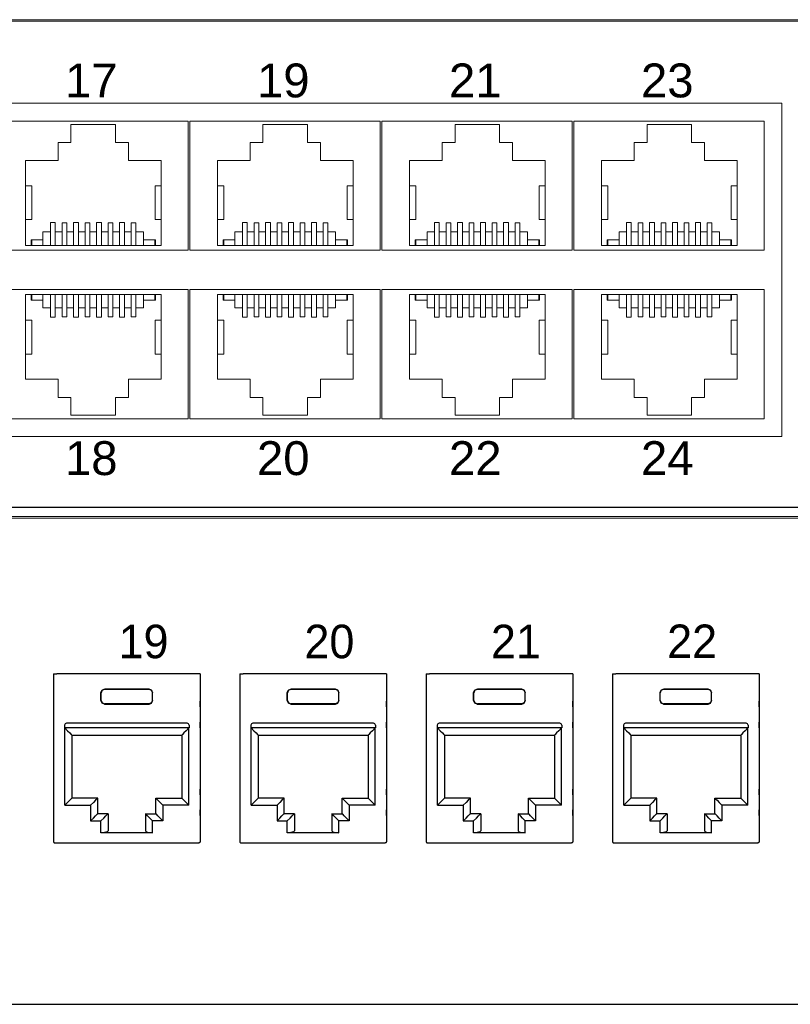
# Model space of a CAD drawing. Header units: millimetres. Extents: x 83969 to 163860, y -22594 to 4849.
# Tile 77 of 115: x 163456.06 to 163460.39, y -21360.63 to -21355.09. Entities that reach past the tile are written whole.
import ezdxf

# ---------------------------------------------------------------- set-up
doc = ezdxf.new("R2010")
doc.units = ezdxf.units.MM
doc.layers.get('0').update_dxf_attribs({"color": 251, "lineweight": 0})
doc.layers.add('! PT Opisy Legenda 2', color=7, linetype='Continuous')
doc.styles.add('_LANSTER_01', font='romans.shx')
doc.styles.add('Arial10', font='arial.ttf', dxfattribs={"height": 10})

# ---------------------------------------------------------------- blocks, each defined once
blk = doc.blocks.new('Switch 24xGE')
at = {"color": 144}
for points in [[(-306.45, 0), (0, 0), (0, 27.955), (-306.45, 27.955)], [(-85.1, 23.252), (-40, 23.252), (-40, 4.506), (-85.1, 4.506)]]:
    blk.add_lwpolyline(points, close=True, dxfattribs=at)
blk.add_lwpolyline([(-272.449, 27.876), (-34, 27.876), (-34, -0.079), (-272.449, -0.079)], close=True)
for points in [[(-73.4, 22.252), (-73.4, 14.981), (-84.1, 14.981), (-84.1, 22.252), (-73.4, 22.252)], [(-62.6, 22.252), (-62.6, 14.981), (-73.3, 14.981), (-73.3, 22.252), (-62.6, 22.252)], [(-51.8, 22.252), (-51.8, 14.981), (-62.5, 14.981), (-62.5, 22.252), (-51.8, 22.252)], [(-41, 22.252), (-41, 14.981), (-51.7, 14.981), (-51.7, 22.252), (-41, 22.252)], [(-82.546, 15.259), (-82.546, 20.026), (-80.71, 20.026), (-80.71, 21.054), (-79.986, 21.054), (-79.986, 22.053), (-77.484, 22.053), (-77.484, 21.054), (-76.76, 21.054), (-76.76, 20.026), (-74.923, 20.026), (-74.923, 15.259), (-82.546, 15.259), (-82.227, 15.259), (-82.227, 15.576), (-82.196, 15.576), (-82.196, 15.259), (-82.196, 15.576), (-81.561, 15.576), (-81.561, 15.259), (-81.561, 16.021), (-81.135, 16.021), (-81.135, 15.259), (-81.135, 16.54), (-80.868, 16.54), (-80.868, 15.259), (-80.868, 16.021), (-80.487, 16.021), (-80.487, 15.259), (-80.487, 16.52), (-80.221, 16.52), (-80.221, 15.259), (-80.221, 16.021), (-79.84, 16.021), (-79.84, 15.259), (-79.84, 16.54), (-79.573, 16.54), (-79.573, 15.259), (-79.573, 16.021), (-79.192, 16.021), (-79.192, 15.259), (-79.192, 16.52), (-78.925, 16.52), (-78.925, 15.259), (-78.925, 16.021), (-78.544, 16.021), (-78.544, 15.259), (-78.544, 16.54), (-78.278, 16.54), (-78.278, 15.259), (-78.278, 16.021), (-77.897, 16.021), (-77.897, 15.259), (-77.897, 16.52), (-77.63, 16.52), (-77.63, 15.259), (-77.63, 16.021), (-77.249, 16.021), (-77.249, 15.259), (-77.249, 16.54), (-76.982, 16.54), (-76.982, 15.259), (-76.982, 16.021), (-76.601, 16.021), (-76.601, 15.259), (-76.601, 16.52), (-76.335, 16.52), (-76.335, 15.259), (-76.335, 16.021), (-75.909, 16.021), (-75.909, 15.259), (-75.909, 15.576), (-75.274, 15.576), (-75.274, 15.259), (-75.274, 15.576), (-75.242, 15.576), (-75.242, 15.259)], [(-71.746, 15.259), (-71.746, 20.026), (-69.91, 20.026), (-69.91, 21.054), (-69.186, 21.054), (-69.186, 22.053), (-66.684, 22.053), (-66.684, 21.054), (-65.96, 21.054), (-65.96, 20.026), (-64.123, 20.026), (-64.123, 15.259), (-71.746, 15.259), (-71.427, 15.259), (-71.427, 15.576), (-71.396, 15.576), (-71.396, 15.259), (-71.396, 15.576), (-70.761, 15.576), (-70.761, 15.259), (-70.761, 16.021), (-70.335, 16.021), (-70.335, 15.259), (-70.335, 16.54), (-70.068, 16.54), (-70.068, 15.259), (-70.068, 16.021), (-69.687, 16.021), (-69.687, 15.259), (-69.687, 16.52), (-69.421, 16.52), (-69.421, 15.259), (-69.421, 16.021), (-69.04, 16.021), (-69.04, 15.259), (-69.04, 16.54), (-68.773, 16.54), (-68.773, 15.259), (-68.773, 16.021), (-68.392, 16.021), (-68.392, 15.259), (-68.392, 16.52), (-68.125, 16.52), (-68.125, 15.259), (-68.125, 16.021), (-67.744, 16.021), (-67.744, 15.259), (-67.744, 16.54), (-67.478, 16.54), (-67.478, 15.259), (-67.478, 16.021), (-67.097, 16.021), (-67.097, 15.259), (-67.097, 16.52), (-66.83, 16.52), (-66.83, 15.259), (-66.83, 16.021), (-66.449, 16.021), (-66.449, 15.259), (-66.449, 16.54), (-66.182, 16.54), (-66.182, 15.259), (-66.182, 16.021), (-65.801, 16.021), (-65.801, 15.259), (-65.801, 16.52), (-65.535, 16.52), (-65.535, 15.259), (-65.535, 16.021), (-65.109, 16.021), (-65.109, 15.259), (-65.109, 15.576), (-64.474, 15.576), (-64.474, 15.259), (-64.474, 15.576), (-64.442, 15.576), (-64.442, 15.259)], [(-60.946, 15.259), (-60.946, 20.026), (-59.11, 20.026), (-59.11, 21.054), (-58.386, 21.054), (-58.386, 22.053), (-55.884, 22.053), (-55.884, 21.054), (-55.16, 21.054), (-55.16, 20.026), (-53.323, 20.026), (-53.323, 15.259), (-60.946, 15.259), (-60.627, 15.259), (-60.627, 15.576), (-60.596, 15.576), (-60.596, 15.259), (-60.596, 15.576), (-59.961, 15.576), (-59.961, 15.259), (-59.961, 16.021), (-59.535, 16.021), (-59.535, 15.259), (-59.535, 16.54), (-59.268, 16.54), (-59.268, 15.259), (-59.268, 16.021), (-58.887, 16.021), (-58.887, 15.259), (-58.887, 16.52), (-58.621, 16.52), (-58.621, 15.259), (-58.621, 16.021), (-58.24, 16.021), (-58.24, 15.259), (-58.24, 16.54), (-57.973, 16.54), (-57.973, 15.259), (-57.973, 16.021), (-57.592, 16.021), (-57.592, 15.259), (-57.592, 16.52), (-57.325, 16.52), (-57.325, 15.259), (-57.325, 16.021), (-56.944, 16.021), (-56.944, 15.259), (-56.944, 16.54), (-56.678, 16.54), (-56.678, 15.259), (-56.678, 16.021), (-56.297, 16.021), (-56.297, 15.259), (-56.297, 16.52), (-56.03, 16.52), (-56.03, 15.259), (-56.03, 16.021), (-55.649, 16.021), (-55.649, 15.259), (-55.649, 16.54), (-55.382, 16.54), (-55.382, 15.259), (-55.382, 16.021), (-55.001, 16.021), (-55.001, 15.259), (-55.001, 16.52), (-54.735, 16.52), (-54.735, 15.259), (-54.735, 16.021), (-54.309, 16.021), (-54.309, 15.259), (-54.309, 15.576), (-53.674, 15.576), (-53.674, 15.259), (-53.674, 15.576), (-53.642, 15.576), (-53.642, 15.259)], [(-50.146, 15.259), (-50.146, 20.026), (-48.31, 20.026), (-48.31, 21.054), (-47.586, 21.054), (-47.586, 22.053), (-45.084, 22.053), (-45.084, 21.054), (-44.36, 21.054), (-44.36, 20.026), (-42.523, 20.026), (-42.523, 15.259), (-50.146, 15.259), (-49.827, 15.259), (-49.827, 15.576), (-49.796, 15.576), (-49.796, 15.259), (-49.796, 15.576), (-49.161, 15.576), (-49.161, 15.259), (-49.161, 16.021), (-48.735, 16.021), (-48.735, 15.259), (-48.735, 16.54), (-48.468, 16.54), (-48.468, 15.259), (-48.468, 16.021), (-48.087, 16.021), (-48.087, 15.259), (-48.087, 16.52), (-47.821, 16.52), (-47.821, 15.259), (-47.821, 16.021), (-47.44, 16.021), (-47.44, 15.259), (-47.44, 16.54), (-47.173, 16.54), (-47.173, 15.259), (-47.173, 16.021), (-46.792, 16.021), (-46.792, 15.259), (-46.792, 16.52), (-46.525, 16.52), (-46.525, 15.259), (-46.525, 16.021), (-46.144, 16.021), (-46.144, 15.259), (-46.144, 16.54), (-45.878, 16.54), (-45.878, 15.259), (-45.878, 16.021), (-45.497, 16.021), (-45.497, 15.259), (-45.497, 16.52), (-45.23, 16.52), (-45.23, 15.259), (-45.23, 16.021), (-44.849, 16.021), (-44.849, 15.259), (-44.849, 16.54), (-44.582, 16.54), (-44.582, 15.259), (-44.582, 16.021), (-44.201, 16.021), (-44.201, 15.259), (-44.201, 16.52), (-43.935, 16.52), (-43.935, 15.259), (-43.935, 16.021), (-43.509, 16.021), (-43.509, 15.259), (-43.509, 15.576), (-42.874, 15.576), (-42.874, 15.259), (-42.874, 15.576), (-42.842, 15.576), (-42.842, 15.259)], [(-82.546, 18.616), (-82.191, 18.616), (-82.191, 16.713), (-82.546, 16.713)], [(-74.923, 18.616), (-75.247, 18.616), (-75.247, 16.713), (-74.923, 16.713)], [(-71.746, 18.616), (-71.391, 18.616), (-71.391, 16.713), (-71.746, 16.713)], [(-64.123, 18.616), (-64.447, 18.616), (-64.447, 16.713), (-64.123, 16.713)], [(-60.946, 18.616), (-60.591, 18.616), (-60.591, 16.713), (-60.946, 16.713)], [(-53.323, 18.616), (-53.647, 18.616), (-53.647, 16.713), (-53.323, 16.713)], [(-50.146, 18.616), (-49.791, 18.616), (-49.791, 16.713), (-50.146, 16.713)], [(-42.523, 18.616), (-42.847, 18.616), (-42.847, 16.713), (-42.523, 16.713)], [(-73.4, 5.506), (-73.4, 12.777), (-84.1, 12.777), (-84.1, 5.506), (-73.4, 5.506)], [(-62.6, 5.506), (-62.6, 12.777), (-73.3, 12.777), (-73.3, 5.506), (-62.6, 5.506)], [(-51.8, 5.506), (-51.8, 12.777), (-62.5, 12.777), (-62.5, 5.506), (-51.8, 5.506)], [(-41, 5.506), (-41, 12.777), (-51.7, 12.777), (-51.7, 5.506), (-41, 5.506)], [(-82.546, 12.5), (-82.546, 7.733), (-80.71, 7.733), (-80.71, 6.704), (-79.986, 6.704), (-79.986, 5.705), (-77.484, 5.705), (-77.484, 6.704), (-76.76, 6.704), (-76.76, 7.733), (-74.923, 7.733), (-74.923, 12.5), (-82.546, 12.5), (-82.227, 12.5), (-82.227, 12.182), (-82.196, 12.182), (-82.196, 12.5), (-82.196, 12.182), (-81.561, 12.182), (-81.561, 12.5), (-81.561, 11.738), (-81.135, 11.738), (-81.135, 12.5), (-81.135, 11.219), (-80.868, 11.219), (-80.868, 12.5), (-80.868, 11.738), (-80.487, 11.738), (-80.487, 12.5), (-80.487, 11.239), (-80.221, 11.239), (-80.221, 12.5), (-80.221, 11.738), (-79.84, 11.738), (-79.84, 12.5), (-79.84, 11.218), (-79.573, 11.218), (-79.573, 12.5), (-79.573, 11.738), (-79.192, 11.738), (-79.192, 12.5), (-79.192, 11.239), (-78.925, 11.239), (-78.925, 12.5), (-78.925, 11.738), (-78.544, 11.738), (-78.544, 12.5), (-78.544, 11.218), (-78.278, 11.218), (-78.278, 12.5), (-78.278, 11.738), (-77.897, 11.738), (-77.897, 12.5), (-77.897, 11.239), (-77.63, 11.239), (-77.63, 12.5), (-77.63, 11.738), (-77.249, 11.738), (-77.249, 12.5), (-77.249, 11.218), (-76.982, 11.218), (-76.982, 12.5), (-76.982, 11.738), (-76.601, 11.738), (-76.601, 12.5), (-76.601, 11.239), (-76.335, 11.239), (-76.335, 12.5), (-76.335, 11.738), (-75.909, 11.738), (-75.909, 12.5), (-75.909, 12.182), (-75.274, 12.182), (-75.274, 12.5), (-75.274, 12.182), (-75.242, 12.182), (-75.242, 12.5)], [(-71.746, 12.5), (-71.746, 7.733), (-69.91, 7.733), (-69.91, 6.704), (-69.186, 6.704), (-69.186, 5.705), (-66.684, 5.705), (-66.684, 6.704), (-65.96, 6.704), (-65.96, 7.733), (-64.123, 7.733), (-64.123, 12.5), (-71.746, 12.5), (-71.427, 12.5), (-71.427, 12.182), (-71.396, 12.182), (-71.396, 12.5), (-71.396, 12.182), (-70.761, 12.182), (-70.761, 12.5), (-70.761, 11.738), (-70.335, 11.738), (-70.335, 12.5), (-70.335, 11.219), (-70.068, 11.219), (-70.068, 12.5), (-70.068, 11.738), (-69.687, 11.738), (-69.687, 12.5), (-69.687, 11.239), (-69.421, 11.239), (-69.421, 12.5), (-69.421, 11.738), (-69.04, 11.738), (-69.04, 12.5), (-69.04, 11.218), (-68.773, 11.218), (-68.773, 12.5), (-68.773, 11.738), (-68.392, 11.738), (-68.392, 12.5), (-68.392, 11.239), (-68.125, 11.239), (-68.125, 12.5), (-68.125, 11.738), (-67.744, 11.738), (-67.744, 12.5), (-67.744, 11.218), (-67.478, 11.218), (-67.478, 12.5), (-67.478, 11.738), (-67.097, 11.738), (-67.097, 12.5), (-67.097, 11.239), (-66.83, 11.239), (-66.83, 12.5), (-66.83, 11.738), (-66.449, 11.738), (-66.449, 12.5), (-66.449, 11.218), (-66.182, 11.218), (-66.182, 12.5), (-66.182, 11.738), (-65.801, 11.738), (-65.801, 12.5), (-65.801, 11.239), (-65.535, 11.239), (-65.535, 12.5), (-65.535, 11.738), (-65.109, 11.738), (-65.109, 12.5), (-65.109, 12.182), (-64.474, 12.182), (-64.474, 12.5), (-64.474, 12.182), (-64.442, 12.182), (-64.442, 12.5)], [(-60.946, 12.5), (-60.946, 7.733), (-59.11, 7.733), (-59.11, 6.704), (-58.386, 6.704), (-58.386, 5.705), (-55.884, 5.705), (-55.884, 6.704), (-55.16, 6.704), (-55.16, 7.733), (-53.323, 7.733), (-53.323, 12.5), (-60.946, 12.5), (-60.627, 12.5), (-60.627, 12.182), (-60.596, 12.182), (-60.596, 12.5), (-60.596, 12.182), (-59.961, 12.182), (-59.961, 12.5), (-59.961, 11.738), (-59.535, 11.738), (-59.535, 12.5), (-59.535, 11.219), (-59.268, 11.219), (-59.268, 12.5), (-59.268, 11.738), (-58.887, 11.738), (-58.887, 12.5), (-58.887, 11.239), (-58.621, 11.239), (-58.621, 12.5), (-58.621, 11.738), (-58.24, 11.738), (-58.24, 12.5), (-58.24, 11.218), (-57.973, 11.218), (-57.973, 12.5), (-57.973, 11.738), (-57.592, 11.738), (-57.592, 12.5), (-57.592, 11.239), (-57.325, 11.239), (-57.325, 12.5), (-57.325, 11.738), (-56.944, 11.738), (-56.944, 12.5), (-56.944, 11.218), (-56.678, 11.218), (-56.678, 12.5), (-56.678, 11.738), (-56.297, 11.738), (-56.297, 12.5), (-56.297, 11.239), (-56.03, 11.239), (-56.03, 12.5), (-56.03, 11.738), (-55.649, 11.738), (-55.649, 12.5), (-55.649, 11.218), (-55.382, 11.218), (-55.382, 12.5), (-55.382, 11.738), (-55.001, 11.738), (-55.001, 12.5), (-55.001, 11.239), (-54.735, 11.239), (-54.735, 12.5), (-54.735, 11.738), (-54.309, 11.738), (-54.309, 12.5), (-54.309, 12.182), (-53.674, 12.182), (-53.674, 12.5), (-53.674, 12.182), (-53.642, 12.182), (-53.642, 12.5)], [(-50.146, 12.5), (-50.146, 7.733), (-48.31, 7.733), (-48.31, 6.704), (-47.586, 6.704), (-47.586, 5.705), (-45.084, 5.705), (-45.084, 6.704), (-44.36, 6.704), (-44.36, 7.733), (-42.523, 7.733), (-42.523, 12.5), (-50.146, 12.5), (-49.827, 12.5), (-49.827, 12.182), (-49.796, 12.182), (-49.796, 12.5), (-49.796, 12.182), (-49.161, 12.182), (-49.161, 12.5), (-49.161, 11.738), (-48.735, 11.738), (-48.735, 12.5), (-48.735, 11.219), (-48.468, 11.219), (-48.468, 12.5), (-48.468, 11.738), (-48.087, 11.738), (-48.087, 12.5), (-48.087, 11.239), (-47.821, 11.239), (-47.821, 12.5), (-47.821, 11.738), (-47.44, 11.738), (-47.44, 12.5), (-47.44, 11.218), (-47.173, 11.218), (-47.173, 12.5), (-47.173, 11.738), (-46.792, 11.738), (-46.792, 12.5), (-46.792, 11.239), (-46.525, 11.239), (-46.525, 12.5), (-46.525, 11.738), (-46.144, 11.738), (-46.144, 12.5), (-46.144, 11.218), (-45.878, 11.218), (-45.878, 12.5), (-45.878, 11.738), (-45.497, 11.738), (-45.497, 12.5), (-45.497, 11.239), (-45.23, 11.239), (-45.23, 12.5), (-45.23, 11.738), (-44.849, 11.738), (-44.849, 12.5), (-44.849, 11.218), (-44.582, 11.218), (-44.582, 12.5), (-44.582, 11.738), (-44.201, 11.738), (-44.201, 12.5), (-44.201, 11.239), (-43.935, 11.239), (-43.935, 12.5), (-43.935, 11.738), (-43.509, 11.738), (-43.509, 12.5), (-43.509, 12.182), (-42.874, 12.182), (-42.874, 12.5), (-42.874, 12.182), (-42.842, 12.182), (-42.842, 12.5)], [(-82.546, 9.143), (-82.191, 9.143), (-82.191, 11.045), (-82.546, 11.045)], [(-74.923, 9.143), (-75.247, 9.143), (-75.247, 11.045), (-74.923, 11.045)], [(-71.746, 9.143), (-71.391, 9.143), (-71.391, 11.045), (-71.746, 11.045)], [(-64.123, 9.143), (-64.447, 9.143), (-64.447, 11.045), (-64.123, 11.045)], [(-60.946, 9.143), (-60.591, 9.143), (-60.591, 11.045), (-60.946, 11.045)], [(-53.323, 9.143), (-53.647, 9.143), (-53.647, 11.045), (-53.323, 11.045)], [(-50.146, 9.143), (-49.791, 9.143), (-49.791, 11.045), (-50.146, 11.045)], [(-42.523, 9.143), (-42.847, 9.143), (-42.847, 11.045), (-42.523, 11.045)]]:
    blk.add_lwpolyline(points, dxfattribs=at)
at = {"color": 144, "style": 'Arial10'}
for s, p in [('17', (-80.326, 23.585)), ('19', (-69.526, 23.585)), ('21', (-58.726, 23.585)), ('23', (-47.926, 23.585)), ('18', (-80.326, 2.337)), ('20', (-69.526, 2.337)), ('22', (-58.726, 2.337)), ('24', (-47.926, 2.337))]:
    blk.add_text(s, height=1.905, dxfattribs=at).set_placement(p)
blk = doc.blocks.new('Panel modularny_24_port_1U')
at = {"color": 0}
for p, q in [((48.895, 4.445), (0, 4.445)), ((0, 0), (48.895, 0))]:
    blk.add_line(p, q, dxfattribs=at)
at = {"color": 0, "linetype": 'Continuous'}
for p, q in [((36.1165, 2.9564), (36.1354, 2.9564)), ((36.1165, 2.9564), (36.1165, 1.4553)), ((36.1354, 2.9564), (36.1386, 2.9564)), ((36.1386, 2.9564), (36.1459, 2.9564)), ((37.3991, 2.9564), (36.1459, 2.9564)), ((37.4064, 2.9564), (37.3991, 2.9564)), ((37.4096, 2.9564), (37.4064, 2.9564)), ((37.4285, 2.9564), (37.4096, 2.9564)), ((37.4285, 2.9564), (37.4285, 1.4553)), ((37.7834, 2.9564), (37.8023, 2.9564)), ((37.7834, 2.9564), (37.7834, 1.4553)), ((37.8023, 2.9564), (37.8054, 2.9564)), ((37.8054, 2.9564), (37.8128, 2.9564)), ((39.066, 2.9564), (37.8128, 2.9564)), ((39.0733, 2.9564), (39.066, 2.9564)), ((39.0765, 2.9564), (39.0733, 2.9564)), ((39.0954, 2.9564), (39.0765, 2.9564)), ((39.0954, 2.9564), (39.0954, 1.4553)), ((39.4503, 2.9564), (39.4692, 2.9564)), ((39.4503, 2.9564), (39.4503, 1.4553)), ((39.4692, 2.9564), (39.4723, 2.9564)), ((39.4723, 2.9564), (39.4797, 2.9564)), ((40.7328, 2.9564), (39.4797, 2.9564)), ((40.7402, 2.9564), (40.7328, 2.9564)), ((40.7433, 2.9564), (40.7402, 2.9564)), ((40.7622, 2.9564), (40.7433, 2.9564)), ((40.7622, 2.9564), (40.7622, 1.4553)), ((41.1172, 2.9564), (41.1361, 2.9564)), ((41.1172, 2.9564), (41.1172, 1.4553)), ((41.1361, 2.9564), (41.1392, 2.9564)), ((41.1392, 2.9564), (41.1466, 2.9564)), ((42.3997, 2.9564), (41.1466, 2.9564)), ((42.4071, 2.9564), (42.3997, 2.9564)), ((42.4102, 2.9564), (42.4071, 2.9564)), ((42.4291, 2.9564), (42.4102, 2.9564)), ((42.4291, 2.9564), (42.4291, 1.4553)), ((36.5507, 2.8107), (36.573, 2.8199)), ((36.573, 2.8199), (36.972, 2.8199)), ((36.573, 2.8199), (36.5745, 2.8184)), ((36.972, 2.8199), (36.9706, 2.8184)), ((36.9943, 2.8107), (36.972, 2.8199)), ((38.2176, 2.8107), (38.2399, 2.8199)), ((38.2399, 2.8199), (38.6389, 2.8199)), ((38.2399, 2.8199), (38.2413, 2.8184)), ((38.6389, 2.8199), (38.6374, 2.8184)), ((38.6612, 2.8107), (38.6389, 2.8199)), ((39.8845, 2.8107), (39.9067, 2.8199)), ((39.9067, 2.8199), (40.3058, 2.8199)), ((39.9067, 2.8199), (39.9082, 2.8184)), ((40.3058, 2.8199), (40.3043, 2.8184)), ((40.328, 2.8107), (40.3058, 2.8199)), ((41.5513, 2.8107), (41.5736, 2.8199)), ((41.5736, 2.8199), (41.9726, 2.8199)), ((41.5736, 2.8199), (41.5751, 2.8184)), ((41.9726, 2.8199), (41.9712, 2.8184)), ((41.9949, 2.8107), (41.9726, 2.8199)), ((36.5415, 2.7884), (36.5507, 2.8107)), ((36.5415, 2.717), (36.5415, 2.7884)), ((36.543, 2.7869), (36.5415, 2.7884)), ((36.5522, 2.8092), (36.543, 2.7869)), ((36.543, 2.7184), (36.543, 2.7869)), ((36.5745, 2.8184), (36.5522, 2.8092)), ((36.9706, 2.8184), (36.5745, 2.8184)), ((36.9706, 2.8184), (36.9928, 2.8092)), ((36.9928, 2.8092), (37.0021, 2.7869)), ((37.0035, 2.7884), (36.9943, 2.8107)), ((37.0021, 2.7869), (37.0035, 2.7884)), ((37.0021, 2.7184), (37.0021, 2.7869)), ((37.0035, 2.717), (37.0035, 2.7884)), ((38.2084, 2.7884), (38.2176, 2.8107)), ((38.2084, 2.717), (38.2084, 2.7884)), ((38.2098, 2.7869), (38.2084, 2.7884)), ((38.2191, 2.8092), (38.2098, 2.7869)), ((38.2098, 2.7184), (38.2098, 2.7869)), ((38.2413, 2.8184), (38.2191, 2.8092)), ((38.6374, 2.8184), (38.2413, 2.8184)), ((38.6374, 2.8184), (38.6597, 2.8092)), ((38.6597, 2.8092), (38.6689, 2.7869)), ((38.6704, 2.7884), (38.6612, 2.8107)), ((38.6689, 2.7869), (38.6704, 2.7884)), ((38.6689, 2.7184), (38.6689, 2.7869)), ((38.6704, 2.717), (38.6704, 2.7884)), ((39.8752, 2.7884), (39.8845, 2.8107)), ((39.8752, 2.717), (39.8752, 2.7884)), ((39.8767, 2.7869), (39.8752, 2.7884)), ((39.8859, 2.8092), (39.8767, 2.7869)), ((39.8767, 2.7184), (39.8767, 2.7869)), ((39.9082, 2.8184), (39.8859, 2.8092)), ((40.3043, 2.8184), (39.9082, 2.8184)), ((40.3043, 2.8184), (40.3266, 2.8092)), ((40.3266, 2.8092), (40.3358, 2.7869)), ((40.3373, 2.7884), (40.328, 2.8107)), ((40.3358, 2.7869), (40.3373, 2.7884)), ((40.3358, 2.7184), (40.3358, 2.7869)), ((40.3373, 2.717), (40.3373, 2.7884)), ((41.5421, 2.7884), (41.5513, 2.8107)), ((41.5421, 2.717), (41.5421, 2.7884)), ((41.5436, 2.7869), (41.5421, 2.7884)), ((41.5528, 2.8092), (41.5436, 2.7869)), ((41.5436, 2.7184), (41.5436, 2.7869)), ((41.5751, 2.8184), (41.5528, 2.8092)), ((41.9712, 2.8184), (41.5751, 2.8184)), ((41.9712, 2.8184), (41.9935, 2.8092)), ((41.9935, 2.8092), (42.0027, 2.7869)), ((42.0041, 2.7884), (41.9949, 2.8107)), ((42.0027, 2.7869), (42.0041, 2.7884)), ((42.0027, 2.7184), (42.0027, 2.7869)), ((42.0041, 2.717), (42.0041, 2.7884)), ((36.1159, 2.6904), (36.1156, 2.662)), ((36.1156, 2.662), (36.1156, 2.5255)), ((36.1165, 2.7126), (36.1159, 2.6904)), ((36.543, 2.7184), (36.5415, 2.717)), ((36.5507, 2.6947), (36.5415, 2.717)), ((36.543, 2.7184), (36.5522, 2.6962)), ((36.573, 2.6855), (36.5507, 2.6947)), ((36.5522, 2.6962), (36.5745, 2.687)), ((36.5745, 2.687), (36.573, 2.6855)), ((36.573, 2.6855), (36.972, 2.6855)), ((36.9706, 2.687), (36.5745, 2.687)), ((36.9928, 2.6962), (36.9706, 2.687)), ((36.9706, 2.687), (36.972, 2.6855)), ((36.972, 2.6855), (36.9943, 2.6947)), ((37.0021, 2.7184), (36.9928, 2.6962)), ((36.9943, 2.6947), (37.0035, 2.717)), ((37.0021, 2.7184), (37.0035, 2.717)), ((37.4291, 2.6904), (37.4285, 2.7126)), ((37.4294, 2.662), (37.4291, 2.6904)), ((37.4294, 2.662), (37.4294, 2.5255)), ((37.7827, 2.6904), (37.7825, 2.662)), ((37.7825, 2.662), (37.7825, 2.5255)), ((37.7834, 2.7126), (37.7827, 2.6904)), ((38.2098, 2.7184), (38.2084, 2.717)), ((38.2176, 2.6947), (38.2084, 2.717)), ((38.2098, 2.7184), (38.2191, 2.6962)), ((38.2399, 2.6855), (38.2176, 2.6947)), ((38.2191, 2.6962), (38.2413, 2.687)), ((38.2413, 2.687), (38.2399, 2.6855)), ((38.2399, 2.6855), (38.6389, 2.6855)), ((38.6374, 2.687), (38.2413, 2.687)), ((38.6597, 2.6962), (38.6374, 2.687)), ((38.6374, 2.687), (38.6389, 2.6855)), ((38.6389, 2.6855), (38.6612, 2.6947)), ((38.6689, 2.7184), (38.6597, 2.6962)), ((38.6612, 2.6947), (38.6704, 2.717)), ((38.6689, 2.7184), (38.6704, 2.717)), ((39.096, 2.6904), (39.0954, 2.7126)), ((39.0963, 2.662), (39.096, 2.6904)), ((39.0963, 2.662), (39.0963, 2.5255)), ((39.4496, 2.6904), (39.4494, 2.662)), ((39.4494, 2.662), (39.4494, 2.5255)), ((39.4503, 2.7126), (39.4496, 2.6904)), ((39.8767, 2.7184), (39.8752, 2.717)), ((39.8845, 2.6947), (39.8752, 2.717)), ((39.8767, 2.7184), (39.8859, 2.6962)), ((39.9067, 2.6855), (39.8845, 2.6947)), ((39.8859, 2.6962), (39.9082, 2.687)), ((39.9082, 2.687), (39.9067, 2.6855)), ((39.9067, 2.6855), (40.3058, 2.6855)), ((40.3043, 2.687), (39.9082, 2.687)), ((40.3266, 2.6962), (40.3043, 2.687)), ((40.3043, 2.687), (40.3058, 2.6855)), ((40.3058, 2.6855), (40.328, 2.6947)), ((40.3358, 2.7184), (40.3266, 2.6962)), ((40.328, 2.6947), (40.3373, 2.717)), ((40.3358, 2.7184), (40.3373, 2.717)), ((40.7629, 2.6904), (40.7622, 2.7126)), ((40.7631, 2.662), (40.7629, 2.6904)), ((40.7631, 2.662), (40.7631, 2.5255)), ((41.1165, 2.6904), (41.1162, 2.662)), ((41.1162, 2.662), (41.1162, 2.5255)), ((41.1172, 2.7126), (41.1165, 2.6904)), ((41.5436, 2.7184), (41.5421, 2.717)), ((41.5513, 2.6947), (41.5421, 2.717)), ((41.5436, 2.7184), (41.5528, 2.6962)), ((41.5736, 2.6855), (41.5513, 2.6947)), ((41.5528, 2.6962), (41.5751, 2.687)), ((41.5751, 2.687), (41.5736, 2.6855)), ((41.5736, 2.6855), (41.9726, 2.6855)), ((41.9712, 2.687), (41.5751, 2.687)), ((41.9935, 2.6962), (41.9712, 2.687)), ((41.9712, 2.687), (41.9726, 2.6855)), ((41.9726, 2.6855), (41.9949, 2.6947)), ((42.0027, 2.7184), (41.9935, 2.6962)), ((41.9949, 2.6947), (42.0041, 2.717)), ((42.0027, 2.7184), (42.0041, 2.717)), ((42.4298, 2.6904), (42.4291, 2.7126)), ((42.43, 2.662), (42.4298, 2.6904)), ((42.43, 2.662), (42.43, 2.5255)), ((36.1156, 2.5255), (36.1159, 2.4971)), ((36.1159, 2.4971), (36.1165, 2.4749)), ((36.216, 2.4973), (36.216, 2.4721)), ((37.329, 2.4721), (36.216, 2.4721)), ((36.217, 2.4721), (36.2411, 2.4479)), ((36.217, 1.7811), (36.217, 2.4721)), ((37.3122, 2.5141), (36.2328, 2.5141)), ((37.328, 2.4721), (37.3039, 2.4479)), ((37.328, 1.7811), (37.328, 2.4721)), ((37.329, 2.4973), (37.329, 2.4721)), ((37.4285, 2.4749), (37.4291, 2.4971)), ((37.4291, 2.4971), (37.4294, 2.5255)), ((37.7825, 2.5255), (37.7827, 2.4971)), ((37.7827, 2.4971), (37.7834, 2.4749)), ((37.8829, 2.4973), (37.8829, 2.4721)), ((38.9959, 2.4721), (37.8829, 2.4721)), ((37.8839, 2.4721), (37.908, 2.4479)), ((37.8839, 1.7811), (37.8839, 2.4721)), ((38.9791, 2.5141), (37.8997, 2.5141)), ((38.9949, 2.4721), (38.9707, 2.4479)), ((38.9949, 1.7811), (38.9949, 2.4721)), ((38.9959, 2.4973), (38.9959, 2.4721)), ((39.0954, 2.4749), (39.096, 2.4971)), ((39.096, 2.4971), (39.0963, 2.5255)), ((39.4494, 2.5255), (39.4496, 2.4971)), ((39.4496, 2.4971), (39.4503, 2.4749)), ((39.5497, 2.4973), (39.5497, 2.4721)), ((40.6628, 2.4721), (39.5497, 2.4721)), ((39.5508, 2.4721), (39.5749, 2.4479)), ((39.5508, 1.7811), (39.5508, 2.4721)), ((40.646, 2.5141), (39.5665, 2.5141)), ((40.6617, 2.4721), (40.6376, 2.4479)), ((40.6617, 1.7811), (40.6617, 2.4721)), ((40.6628, 2.4973), (40.6628, 2.4721)), ((40.7622, 2.4749), (40.7629, 2.4971)), ((40.7629, 2.4971), (40.7631, 2.5255)), ((41.1162, 2.5255), (41.1165, 2.4971)), ((41.1165, 2.4971), (41.1172, 2.4749)), ((41.2166, 2.4973), (41.2166, 2.4721)), ((42.3297, 2.4721), (41.2166, 2.4721)), ((41.2177, 2.4721), (41.2418, 2.4479)), ((41.2177, 1.7811), (41.2177, 2.4721)), ((42.3129, 2.5141), (41.2334, 2.5141)), ((42.3286, 2.4721), (42.3045, 2.4479)), ((42.3286, 1.7811), (42.3286, 2.4721)), ((42.3297, 2.4973), (42.3297, 2.4721)), ((42.4291, 2.4749), (42.4298, 2.4971)), ((42.4298, 2.4971), (42.43, 2.5255)), ((36.2411, 2.4479), (36.2616, 2.4275)), ((36.2616, 2.4275), (36.2752, 2.4138)), ((36.2752, 2.4138), (36.28, 2.4091)), ((36.28, 2.4091), (36.28, 1.8441)), ((36.28, 2.4091), (37.265, 2.4091)), ((37.2698, 2.4138), (37.265, 2.4091)), ((37.265, 2.4091), (37.265, 1.8441)), ((37.2834, 2.4275), (37.2698, 2.4138)), ((37.3039, 2.4479), (37.2834, 2.4275)), ((37.908, 2.4479), (37.9285, 2.4275)), ((37.9285, 2.4275), (37.9421, 2.4138)), ((37.9421, 2.4138), (37.9469, 2.4091)), ((37.9469, 2.4091), (37.9469, 1.8441)), ((37.9469, 2.4091), (38.9319, 2.4091)), ((38.9367, 2.4138), (38.9319, 2.4091)), ((38.9319, 2.4091), (38.9319, 1.8441)), ((38.9503, 2.4275), (38.9367, 2.4138)), ((38.9707, 2.4479), (38.9503, 2.4275)), ((39.5749, 2.4479), (39.5953, 2.4275)), ((39.5953, 2.4275), (39.609, 2.4138)), ((39.609, 2.4138), (39.6138, 2.4091)), ((39.6138, 2.4091), (39.6138, 1.8441)), ((39.6138, 2.4091), (40.5987, 2.4091)), ((40.6035, 2.4138), (40.5987, 2.4091)), ((40.5987, 2.4091), (40.5987, 1.8441)), ((40.6172, 2.4275), (40.6035, 2.4138)), ((40.6376, 2.4479), (40.6172, 2.4275)), ((41.2418, 2.4479), (41.2622, 2.4275)), ((41.2622, 2.4275), (41.2759, 2.4138)), ((41.2759, 2.4138), (41.2807, 2.4091)), ((41.2807, 2.4091), (41.2807, 1.8441)), ((41.2807, 2.4091), (42.2656, 2.4091)), ((42.2704, 2.4138), (42.2656, 2.4091)), ((42.2656, 2.4091), (42.2656, 1.8441)), ((42.2841, 2.4275), (42.2704, 2.4138)), ((42.3045, 2.4479), (42.2841, 2.4275)), ((36.1159, 1.9036), (36.1156, 1.8752)), ((36.1156, 1.8752), (36.1156, 1.7387)), ((36.1165, 1.9259), (36.1159, 1.9036)), ((37.4291, 1.9036), (37.4285, 1.9259)), ((37.4294, 1.8752), (37.4291, 1.9036)), ((37.4294, 1.8752), (37.4294, 1.7387)), ((37.7827, 1.9036), (37.7825, 1.8752)), ((37.7825, 1.8752), (37.7825, 1.7387)), ((37.7834, 1.9259), (37.7827, 1.9036)), ((39.096, 1.9036), (39.0954, 1.9259)), ((39.0963, 1.8752), (39.096, 1.9036)), ((39.0963, 1.8752), (39.0963, 1.7387)), ((39.4496, 1.9036), (39.4494, 1.8752)), ((39.4494, 1.8752), (39.4494, 1.7387)), ((39.4503, 1.9259), (39.4496, 1.9036)), ((40.7629, 1.9036), (40.7622, 1.9259)), ((40.7631, 1.8752), (40.7629, 1.9036)), ((40.7631, 1.8752), (40.7631, 1.7387)), ((41.1165, 1.9036), (41.1162, 1.8752)), ((41.1162, 1.8752), (41.1162, 1.7387)), ((41.1172, 1.9259), (41.1165, 1.9036)), ((42.4298, 1.9036), (42.4291, 1.9259)), ((42.43, 1.8752), (42.4298, 1.9036)), ((42.43, 1.8752), (42.43, 1.7387)), ((36.2411, 1.8052), (36.217, 1.7811)), ((36.217, 1.7811), (36.4491, 1.7811)), ((36.2616, 1.8257), (36.2411, 1.8052)), ((36.2752, 1.8393), (36.2616, 1.8257)), ((36.28, 1.8441), (36.2752, 1.8393)), ((36.5121, 1.8441), (36.28, 1.8441)), ((36.4732, 1.8052), (36.4491, 1.7811)), ((36.4491, 1.7811), (36.4491, 1.6425)), ((36.4936, 1.8257), (36.4732, 1.8052)), ((36.5073, 1.8393), (36.4936, 1.8257)), ((36.5121, 1.8441), (36.5073, 1.8393)), ((36.5121, 1.7055), (36.5121, 1.8441)), ((37.0329, 1.7055), (37.0329, 1.8441)), ((37.0329, 1.8441), (37.265, 1.8441)), ((37.0329, 1.8441), (37.0377, 1.8393)), ((37.0377, 1.8393), (37.0514, 1.8257)), ((37.0514, 1.8257), (37.0718, 1.8052)), ((37.0718, 1.8052), (37.0959, 1.7811)), ((37.328, 1.7811), (37.0959, 1.7811)), ((37.0959, 1.7811), (37.0959, 1.6425)), ((37.265, 1.8441), (37.2698, 1.8393)), ((37.2698, 1.8393), (37.2834, 1.8257)), ((37.2834, 1.8257), (37.3039, 1.8052)), ((37.3039, 1.8052), (37.328, 1.7811)), ((37.908, 1.8052), (37.8839, 1.7811)), ((37.8839, 1.7811), (38.116, 1.7811)), ((37.9285, 1.8257), (37.908, 1.8052)), ((37.9421, 1.8393), (37.9285, 1.8257)), ((37.9469, 1.8441), (37.9421, 1.8393)), ((38.179, 1.8441), (37.9469, 1.8441)), ((38.1401, 1.8052), (38.116, 1.7811)), ((38.116, 1.7811), (38.116, 1.6425)), ((38.1605, 1.8257), (38.1401, 1.8052)), ((38.1742, 1.8393), (38.1605, 1.8257)), ((38.179, 1.8441), (38.1742, 1.8393)), ((38.179, 1.7055), (38.179, 1.8441)), ((38.6998, 1.7055), (38.6998, 1.8441)), ((38.6998, 1.8441), (38.9319, 1.8441)), ((38.6998, 1.8441), (38.7046, 1.8393)), ((38.7046, 1.8393), (38.7182, 1.8257)), ((38.7182, 1.8257), (38.7387, 1.8052)), ((38.7387, 1.8052), (38.7628, 1.7811)), ((38.9949, 1.7811), (38.7628, 1.7811)), ((38.7628, 1.7811), (38.7628, 1.6425)), ((38.9319, 1.8441), (38.9367, 1.8393)), ((38.9367, 1.8393), (38.9503, 1.8257)), ((38.9503, 1.8257), (38.9707, 1.8052)), ((38.9707, 1.8052), (38.9949, 1.7811)), ((39.5749, 1.8052), (39.5508, 1.7811)), ((39.5508, 1.7811), (39.7828, 1.7811)), ((39.5953, 1.8257), (39.5749, 1.8052)), ((39.609, 1.8393), (39.5953, 1.8257)), ((39.6138, 1.8441), (39.609, 1.8393)), ((39.8458, 1.8441), (39.6138, 1.8441)), ((39.807, 1.8052), (39.7828, 1.7811)), ((39.7828, 1.7811), (39.7828, 1.6425)), ((39.8274, 1.8257), (39.807, 1.8052)), ((39.841, 1.8393), (39.8274, 1.8257)), ((39.8458, 1.8441), (39.841, 1.8393)), ((39.8458, 1.7055), (39.8458, 1.8441)), ((40.3667, 1.7055), (40.3667, 1.8441)), ((40.3667, 1.8441), (40.5987, 1.8441)), ((40.3667, 1.8441), (40.3715, 1.8393)), ((40.3715, 1.8393), (40.3851, 1.8257)), ((40.3851, 1.8257), (40.4056, 1.8052)), ((40.4056, 1.8052), (40.4297, 1.7811)), ((40.6617, 1.7811), (40.4297, 1.7811)), ((40.4297, 1.7811), (40.4297, 1.6425)), ((40.5987, 1.8441), (40.6035, 1.8393)), ((40.6035, 1.8393), (40.6172, 1.8257)), ((40.6172, 1.8257), (40.6376, 1.8052)), ((40.6376, 1.8052), (40.6617, 1.7811)), ((41.2418, 1.8052), (41.2177, 1.7811)), ((41.2177, 1.7811), (41.4497, 1.7811)), ((41.2622, 1.8257), (41.2418, 1.8052)), ((41.2759, 1.8393), (41.2622, 1.8257)), ((41.2807, 1.8441), (41.2759, 1.8393)), ((41.5127, 1.8441), (41.2807, 1.8441)), ((41.4738, 1.8052), (41.4497, 1.7811)), ((41.4497, 1.7811), (41.4497, 1.6425)), ((41.4943, 1.8257), (41.4738, 1.8052)), ((41.5079, 1.8393), (41.4943, 1.8257)), ((41.5127, 1.8441), (41.5079, 1.8393)), ((41.5127, 1.7055), (41.5127, 1.8441)), ((42.0335, 1.7055), (42.0335, 1.8441)), ((42.0335, 1.8441), (42.2656, 1.8441)), ((42.0335, 1.8441), (42.0383, 1.8393)), ((42.0383, 1.8393), (42.052, 1.8257)), ((42.052, 1.8257), (42.0724, 1.8052)), ((42.0724, 1.8052), (42.0965, 1.7811)), ((42.3286, 1.7811), (42.0965, 1.7811)), ((42.0965, 1.7811), (42.0965, 1.6425)), ((42.2656, 1.8441), (42.2704, 1.8393)), ((42.2704, 1.8393), (42.2841, 1.8257)), ((42.2841, 1.8257), (42.3045, 1.8052)), ((42.3045, 1.8052), (42.3286, 1.7811)), ((36.1156, 1.7387), (36.1159, 1.7104)), ((36.1159, 1.7104), (36.1165, 1.6881)), ((36.4732, 1.6666), (36.4936, 1.6871)), ((36.4936, 1.6871), (36.5073, 1.7007)), ((36.5073, 1.7007), (36.5121, 1.7055)), ((36.6045, 1.7055), (36.5121, 1.7055)), ((36.5656, 1.6666), (36.586, 1.6871)), ((36.586, 1.6871), (36.5997, 1.7007)), ((36.5997, 1.7007), (36.6045, 1.7055)), ((36.6045, 1.7055), (36.6045, 1.5517)), ((36.9405, 1.7055), (37.0329, 1.7055)), ((36.9405, 1.7055), (36.9405, 1.5517)), ((36.9453, 1.7007), (36.9405, 1.7055)), ((36.959, 1.6871), (36.9453, 1.7007)), ((36.9794, 1.6666), (36.959, 1.6871)), ((37.0377, 1.7007), (37.0329, 1.7055)), ((37.0514, 1.6871), (37.0377, 1.7007)), ((37.0718, 1.6666), (37.0514, 1.6871)), ((37.4285, 1.6881), (37.4291, 1.7104)), ((37.4291, 1.7104), (37.4294, 1.7387)), ((37.7825, 1.7387), (37.7827, 1.7104)), ((37.7827, 1.7104), (37.7834, 1.6881)), ((38.1401, 1.6666), (38.1605, 1.6871)), ((38.1605, 1.6871), (38.1742, 1.7007)), ((38.1742, 1.7007), (38.179, 1.7055)), ((38.2714, 1.7055), (38.179, 1.7055)), ((38.2325, 1.6666), (38.2529, 1.6871)), ((38.2529, 1.6871), (38.2666, 1.7007)), ((38.2666, 1.7007), (38.2714, 1.7055)), ((38.2714, 1.7055), (38.2714, 1.5517)), ((38.6074, 1.7055), (38.6998, 1.7055)), ((38.6074, 1.7055), (38.6074, 1.5517)), ((38.6122, 1.7007), (38.6074, 1.7055)), ((38.6258, 1.6871), (38.6122, 1.7007)), ((38.6463, 1.6666), (38.6258, 1.6871)), ((38.7046, 1.7007), (38.6998, 1.7055)), ((38.7182, 1.6871), (38.7046, 1.7007)), ((38.7387, 1.6666), (38.7182, 1.6871)), ((39.0954, 1.6881), (39.096, 1.7104)), ((39.096, 1.7104), (39.0963, 1.7387)), ((39.4494, 1.7387), (39.4496, 1.7104)), ((39.4496, 1.7104), (39.4503, 1.6881)), ((39.807, 1.6666), (39.8274, 1.6871)), ((39.8274, 1.6871), (39.841, 1.7007)), ((39.841, 1.7007), (39.8458, 1.7055)), ((39.9382, 1.7055), (39.8458, 1.7055)), ((39.8994, 1.6666), (39.9198, 1.6871)), ((39.9198, 1.6871), (39.9335, 1.7007)), ((39.9335, 1.7007), (39.9382, 1.7055)), ((39.9382, 1.7055), (39.9382, 1.5517)), ((40.2743, 1.7055), (40.3667, 1.7055)), ((40.2743, 1.7055), (40.2743, 1.5517)), ((40.2791, 1.7007), (40.2743, 1.7055)), ((40.2927, 1.6871), (40.2791, 1.7007)), ((40.3132, 1.6666), (40.2927, 1.6871)), ((40.3715, 1.7007), (40.3667, 1.7055)), ((40.3851, 1.6871), (40.3715, 1.7007)), ((40.4056, 1.6666), (40.3851, 1.6871)), ((40.7622, 1.6881), (40.7629, 1.7104)), ((40.7629, 1.7104), (40.7631, 1.7387)), ((41.1162, 1.7387), (41.1165, 1.7104)), ((41.1165, 1.7104), (41.1172, 1.6881)), ((41.4738, 1.6666), (41.4943, 1.6871)), ((41.4943, 1.6871), (41.5079, 1.7007)), ((41.5079, 1.7007), (41.5127, 1.7055)), ((41.6051, 1.7055), (41.5127, 1.7055)), ((41.5662, 1.6666), (41.5867, 1.6871)), ((41.5867, 1.6871), (41.6003, 1.7007)), ((41.6003, 1.7007), (41.6051, 1.7055)), ((41.6051, 1.7055), (41.6051, 1.5517)), ((41.9411, 1.7055), (42.0335, 1.7055)), ((41.9411, 1.7055), (41.9411, 1.5517)), ((41.9459, 1.7007), (41.9411, 1.7055)), ((41.9596, 1.6871), (41.9459, 1.7007)), ((41.98, 1.6666), (41.9596, 1.6871)), ((42.0383, 1.7007), (42.0335, 1.7055)), ((42.052, 1.6871), (42.0383, 1.7007)), ((42.0724, 1.6666), (42.052, 1.6871)), ((42.4291, 1.6881), (42.4298, 1.7104)), ((42.4298, 1.7104), (42.43, 1.7387)), ((36.4491, 1.6425), (36.4732, 1.6666)), ((36.4491, 1.6425), (36.5415, 1.6425)), ((36.5415, 1.6425), (36.5656, 1.6666)), ((36.5415, 1.5349), (36.5415, 1.6425)), ((37.0035, 1.6425), (36.9794, 1.6666)), ((37.0959, 1.6425), (37.0035, 1.6425)), ((37.0035, 1.5349), (37.0035, 1.6425)), ((37.0959, 1.6425), (37.0718, 1.6666)), ((38.116, 1.6425), (38.1401, 1.6666)), ((38.116, 1.6425), (38.2084, 1.6425)), ((38.2084, 1.6425), (38.2325, 1.6666)), ((38.2084, 1.5349), (38.2084, 1.6425)), ((38.6704, 1.6425), (38.6463, 1.6666)), ((38.7628, 1.6425), (38.6704, 1.6425)), ((38.6704, 1.5349), (38.6704, 1.6425)), ((38.7628, 1.6425), (38.7387, 1.6666)), ((39.7828, 1.6425), (39.807, 1.6666)), ((39.7828, 1.6425), (39.8752, 1.6425)), ((39.8752, 1.6425), (39.8994, 1.6666)), ((39.8752, 1.5349), (39.8752, 1.6425)), ((40.3373, 1.6425), (40.3132, 1.6666)), ((40.4297, 1.6425), (40.3373, 1.6425)), ((40.3373, 1.5349), (40.3373, 1.6425)), ((40.4297, 1.6425), (40.4056, 1.6666)), ((41.4497, 1.6425), (41.4738, 1.6666)), ((41.4497, 1.6425), (41.5421, 1.6425)), ((41.5421, 1.6425), (41.5662, 1.6666)), ((41.5421, 1.5349), (41.5421, 1.6425)), ((42.0041, 1.6425), (41.98, 1.6666)), ((42.0965, 1.6425), (42.0041, 1.6425)), ((42.0041, 1.5349), (42.0041, 1.6425)), ((42.0965, 1.6425), (42.0724, 1.6666)), ((36.573, 1.5371), (36.5415, 1.5349)), ((37.0035, 1.5349), (36.5415, 1.5349)), ((36.5961, 1.5433), (36.573, 1.5371)), ((36.6045, 1.5517), (36.5961, 1.5433)), ((36.9405, 1.5517), (36.949, 1.5433)), ((36.949, 1.5433), (36.972, 1.5371)), ((36.972, 1.5371), (37.0035, 1.5349)), ((38.2399, 1.5371), (38.2084, 1.5349)), ((38.6704, 1.5349), (38.2084, 1.5349)), ((38.2629, 1.5433), (38.2399, 1.5371)), ((38.2714, 1.5517), (38.2629, 1.5433)), ((38.6074, 1.5517), (38.6158, 1.5433)), ((38.6158, 1.5433), (38.6389, 1.5371)), ((38.6389, 1.5371), (38.6704, 1.5349)), ((39.9067, 1.5371), (39.8752, 1.5349)), ((40.3373, 1.5349), (39.8752, 1.5349)), ((39.9298, 1.5433), (39.9067, 1.5371)), ((39.9382, 1.5517), (39.9298, 1.5433)), ((40.2743, 1.5517), (40.2827, 1.5433)), ((40.2827, 1.5433), (40.3058, 1.5371)), ((40.3058, 1.5371), (40.3373, 1.5349)), ((41.5736, 1.5371), (41.5421, 1.5349)), ((42.0041, 1.5349), (41.5421, 1.5349)), ((41.5967, 1.5433), (41.5736, 1.5371)), ((41.6051, 1.5517), (41.5967, 1.5433)), ((41.9411, 1.5517), (41.9496, 1.5433)), ((41.9496, 1.5433), (41.9726, 1.5371)), ((41.9726, 1.5371), (42.0041, 1.5349)), ((36.1165, 1.4551), (36.1165, 1.4553)), ((36.1165, 1.4551), (36.1165, 1.4548)), ((36.1165, 1.4548), (36.1166, 1.4541)), ((36.1166, 1.4541), (36.1168, 1.4528)), ((36.1168, 1.4528), (36.1182, 1.4495)), ((36.1182, 1.4495), (36.1205, 1.4469)), ((36.1205, 1.4469), (36.1236, 1.4452)), ((36.1236, 1.4452), (36.127, 1.4446)), ((36.127, 1.4446), (36.127, 1.4446)), ((36.127, 1.4446), (37.418, 1.4446)), ((37.4214, 1.4452), (37.418, 1.4446)), ((37.418, 1.4446), (37.418, 1.4446)), ((37.4245, 1.4469), (37.4214, 1.4452)), ((37.4269, 1.4495), (37.4245, 1.4469)), ((37.4282, 1.4528), (37.4269, 1.4495)), ((37.4284, 1.4541), (37.4282, 1.4528)), ((37.4285, 1.4548), (37.4284, 1.4541)), ((37.4285, 1.4551), (37.4285, 1.4553)), ((37.4285, 1.4551), (37.4285, 1.4548)), ((37.7834, 1.4551), (37.7834, 1.4553)), ((37.7834, 1.4551), (37.7834, 1.4548)), ((37.7834, 1.4548), (37.7835, 1.4541)), ((37.7835, 1.4541), (37.7837, 1.4528)), ((37.7837, 1.4528), (37.785, 1.4495)), ((37.785, 1.4495), (37.7874, 1.4469)), ((37.7874, 1.4469), (37.7904, 1.4452)), ((37.7904, 1.4452), (37.7939, 1.4446)), ((37.7939, 1.4446), (37.7939, 1.4446)), ((37.7939, 1.4446), (39.0849, 1.4446)), ((39.0883, 1.4452), (39.0849, 1.4446)), ((39.0849, 1.4446), (39.0849, 1.4446)), ((39.0914, 1.4469), (39.0883, 1.4452)), ((39.0937, 1.4495), (39.0914, 1.4469)), ((39.0951, 1.4528), (39.0937, 1.4495)), ((39.0953, 1.4541), (39.0951, 1.4528)), ((39.0954, 1.4548), (39.0953, 1.4541)), ((39.0954, 1.4551), (39.0954, 1.4553)), ((39.0954, 1.4551), (39.0954, 1.4548)), ((39.4503, 1.4551), (39.4503, 1.4553)), ((39.4503, 1.4551), (39.4503, 1.4548)), ((39.4503, 1.4548), (39.4503, 1.4541)), ((39.4503, 1.4541), (39.4505, 1.4528)), ((39.4505, 1.4528), (39.4519, 1.4495)), ((39.4519, 1.4495), (39.4542, 1.4469)), ((39.4542, 1.4469), (39.4573, 1.4452)), ((39.4573, 1.4452), (39.4608, 1.4446)), ((39.4608, 1.4446), (39.4608, 1.4446)), ((39.4608, 1.4446), (40.7517, 1.4446)), ((40.7552, 1.4452), (40.7517, 1.4446)), ((40.7517, 1.4446), (40.7517, 1.4446)), ((40.7583, 1.4469), (40.7552, 1.4452)), ((40.7606, 1.4495), (40.7583, 1.4469)), ((40.762, 1.4528), (40.7606, 1.4495)), ((40.7622, 1.4541), (40.762, 1.4528)), ((40.7622, 1.4551), (40.7622, 1.4553)), ((40.7622, 1.4551), (40.7622, 1.4548)), ((40.7622, 1.4548), (40.7622, 1.4541)), ((41.1172, 1.4551), (41.1172, 1.4553)), ((41.1172, 1.4551), (41.1172, 1.4548)), ((41.1172, 1.4548), (41.1172, 1.4541)), ((41.1172, 1.4541), (41.1174, 1.4528)), ((41.1174, 1.4528), (41.1188, 1.4495)), ((41.1188, 1.4495), (41.1211, 1.4469)), ((41.1211, 1.4469), (41.1242, 1.4452)), ((41.1242, 1.4452), (41.1277, 1.4446)), ((41.1277, 1.4446), (41.1277, 1.4446)), ((41.1277, 1.4446), (42.4186, 1.4446)), ((42.4221, 1.4452), (42.4186, 1.4446)), ((42.4186, 1.4446), (42.4186, 1.4446)), ((42.4251, 1.4469), (42.4221, 1.4452)), ((42.4275, 1.4495), (42.4251, 1.4469)), ((42.4288, 1.4528), (42.4275, 1.4495)), ((42.429, 1.4541), (42.4288, 1.4528)), ((42.4291, 1.4548), (42.429, 1.4541)), ((42.4291, 1.4551), (42.4291, 1.4553)), ((42.4291, 1.4551), (42.4291, 1.4548))]:
    blk.add_line(p, q, dxfattribs=at)
for centre, start, end in [((36.2328, 2.4973), 90, 180), ((37.3122, 2.4973), 0, 90), ((37.8997, 2.4973), 90, 180), ((38.9791, 2.4973), 0, 90), ((39.5665, 2.4973), 90, 180), ((40.646, 2.4973), 0, 90), ((41.2334, 2.4973), 90, 180), ((42.3129, 2.4973), 0, 90)]:
    blk.add_arc(centre, 0.0168, start, end, dxfattribs=at)
at = {"color": 0, "char_height": 0.3, "attachment_point": 1, "style": '_LANSTER_01'}
for s, insert in [('\\A1;{\\fHP Simplified|b0|i0|c238|p34;19}', (36.6993, 3.3959)), ('\\A1;{\\fHP Simplified|b0|i0|c238|p34;20}', (38.3618, 3.3959)), ('\\A1;{\\fHP Simplified|b0|i0|c238|p34;21}', (40.03, 3.3959)), ('\\A1;{\\fHP Simplified|b0|i0|c238|p34;22}', (41.6064, 3.3974))]:
    blk.add_mtext_dynamic_manual_height_columns(s, width=0.466049, gutter_width=6, heights=[0], dxfattribs=dict(at, insert=insert))

msp = doc.modelspace()

# ---------------------------------------------------------------- block references
at = {"layer": '! PT Opisy Legenda 2', "xscale": 0.6288112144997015, "yscale": 0.6288112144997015, "zscale": 0.6288112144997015}
msp.add_blockref('Panel modularny_24_port_1U', (163433.539, -21360.6262), dxfattribs=at)
at = {"xscale": 0.1, "yscale": 0.1, "zscale": 0.1}
msp.add_blockref('Switch 24xGE', (163464.3466, -21357.8827), dxfattribs=at)

doc.saveas('drawing.dxf')
